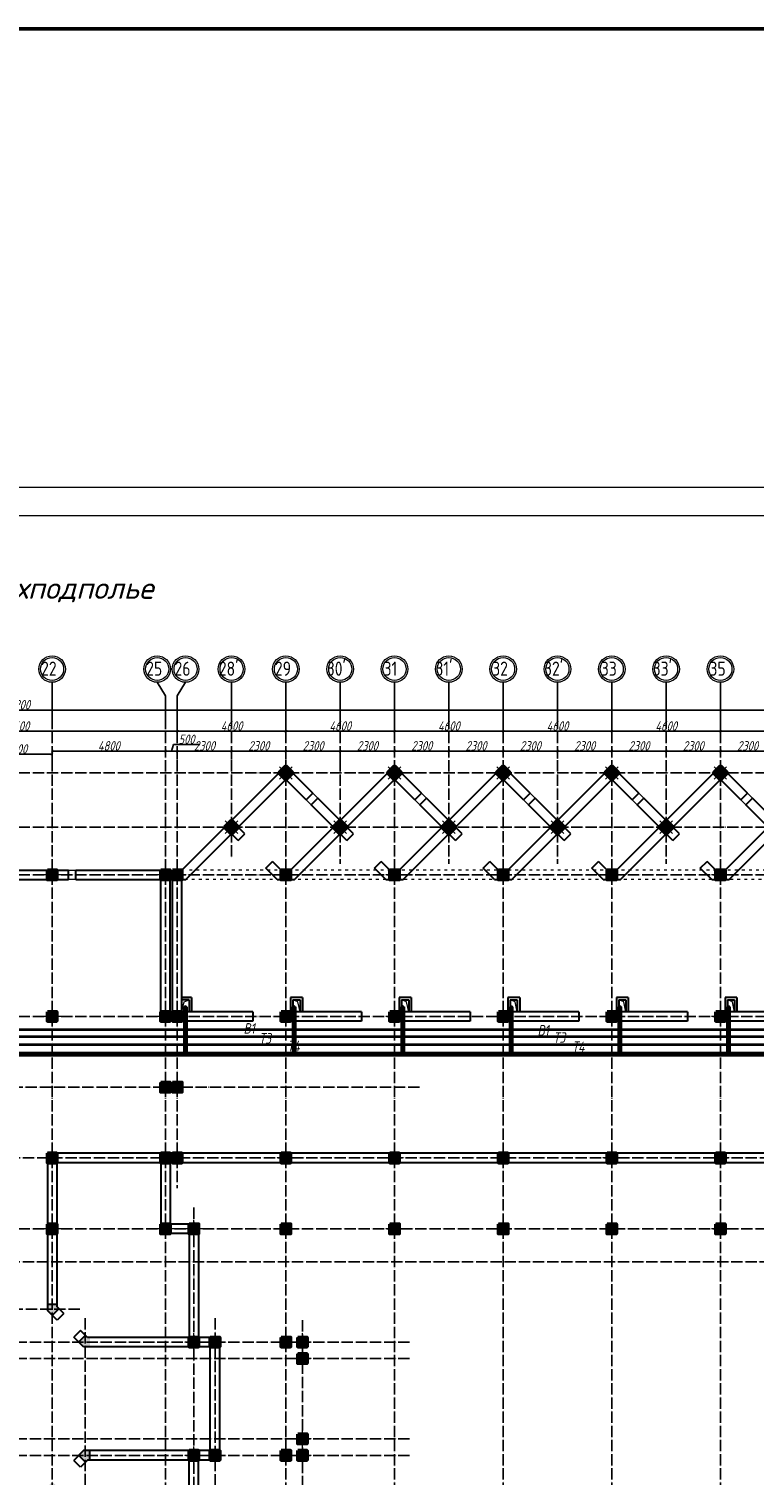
# Model space of a CAD drawing. Extents: x -4445 to 1909585, y 1860 to 289234.
# Tile 20 of 110: x 239560 to 270265, y 227954 to 289234. Entities that reach past the tile are written whole.
import ezdxf

# ---------------------------------------------------------------- set-up
doc = ezdxf.new("R2010")
doc.units = 0
doc.header["$LTSCALE"] = 0.5
doc.header["$MEASUREMENT"] = 0
doc.header["$PDMODE"] = 34
doc.header["$PDSIZE"] = 3
doc.linetypes.add('ACAD_ISO03W100', pattern=[30, 12, -18])
doc.linetypes.add('ACAD_ISO04W100', pattern=[30, 24, -3, 0, -3])
doc.layers.get('0').update_dxf_attribs({"linetype": 'CONTINUOUS', "lineweight": 18})
doc.layers.get('DEFPOINTS').update_dxf_attribs({"color": 2, "linetype": 'CONTINUOUS', "lineweight": 13})
doc.layers.add('kolonn', color=7, linetype='CONTINUOUS')
doc.layers.add('os', color=3, linetype='CONTINUOUS')
for name, color, linetype, lineweight in [('В1', 5, 'CONTINUOUS', 35), ('ВК', 7, 'CONTINUOUS', 25), ('К1', 24, 'бытовая канализация', 70), ('Т3', 1, 'CONTINUOUS', 35), ('Т4', 6, 'CONTINUOUS', 35)]:
    doc.layers.add(name, color=color, linetype=linetype, lineweight=lineweight)
doc.styles.get("Standard").update_dxf_attribs({"font": 'spds.shx', "oblique": 15})
doc.styles.add('style1', font='isocpeui.ttf', dxfattribs={"height": 80})
doc.linetypes.add('бытовая канализация', pattern='A,5,-0.5,["К1",Standard,S=0.7,R=0,X=0,Y=-0.35],-2', length=7.5)
doc.dimstyles.new('ISO-25', dxfattribs={"dimtxt": 400, "dimasz": 100, "dimexe": 50, "dimexo": 50, "dimgap": 20, "dimtad": 1, "dimdec": 0, "dimtxsty": 'Standard', "dimblk": 'ARCHTICK', "dimcen": 20, "dimclrd": 1, "dimclre": 1, "dimadec": 0, "dimazin": 0, "dimtfac": 1, "dimtdec": 0, "dimtmove": 0, "dimatfit": 3, "dimldrblk": 'ARCHTICK', "dimfxl": 1, "dimarcsym": 0})

# ---------------------------------------------------------------- blocks, each defined once
blk = doc.blocks.new('ghsdd')
at = {"ltscale": 50}
h = blk.add_hatch(color=256, dxfattribs=at)
h.paths.add_polyline_path([(0, 200), (-200, 200), (-200, 0), (0, 0)])
h.paths.add_polyline_path([(200, 0), (200, 200), (0, 200), (0, 0)])
h.paths.add_polyline_path([(0, 0), (-200, 0), (-200, -200), (0, -200)])
h.paths.add_polyline_path([(0, 0), (0, -200), (200, -200), (200, 0)])
at = {"lineweight": 0}
for p, q in [((0, -374), (0, 374)), ((-374, 0), (374, 0))]:
    blk.add_line(p, q, dxfattribs=at)
at = {"lineweight": 50, "ltscale": 50}
blk.add_lwpolyline([(200, 200), (200, -200), (-200, -200), (-200, 200), (200, 200)], dxfattribs=at)
blk = doc.blocks.new('_ArchTick')
at = {"color": 0, "linetype": 'ByBlock', "const_width": 0.15}
blk.add_lwpolyline([(-0.5, -0.5), (0.5, 0.5)], dxfattribs=at)
blk = doc.blocks.new('*D2961')
at = {"color": 1, "lineweight": -2, "transparency": 16777216}
for p, q in [((237540, 258168), (237540, 258554)), ((237540, 258504), (240540, 258504)), ((240540, 258147), (240540, 258554))]:
    blk.add_line(p, q, dxfattribs=at)
at = {"layer": 'DEFPOINTS', "color": 0, "transparency": 16777216}
for p in [(237540, 258118), (240540, 258504), (240540, 258097)]:
    blk.add_point(p, dxfattribs=at)
at = {"color": 1, "lineweight": -2, "transparency": 16777216, "xscale": 100, "yscale": 100, "zscale": 100, "rotation": 180}
blk.add_blockref('_ArchTick', (237540, 258504), dxfattribs=at)
at = {"color": 1, "lineweight": -2, "transparency": 16777216, "xscale": 100, "yscale": 100, "zscale": 100}
blk.add_blockref('_ArchTick', (240540, 258504), dxfattribs=at)
at = {"color": 0, "transparency": 16777216, "insert": (239040, 258724), "char_height": 400, "attachment_point": 5}
blk.add_mtext('3000', dxfattribs=at)
blk = doc.blocks.new('*D2962')
at = {"color": 1, "lineweight": -2, "transparency": 16777216}
for p, q in [((240540, 258147), (240540, 258684)), ((240540, 258634), (245340, 258634)), ((245340, 258439), (245340, 258684))]:
    blk.add_line(p, q, dxfattribs=at)
at = {"layer": 'DEFPOINTS', "color": 0, "transparency": 16777216}
for p in [(245340, 258634), (240540, 258097), (245340, 258389)]:
    blk.add_point(p, dxfattribs=at)
at = {"color": 1, "lineweight": -2, "transparency": 16777216, "xscale": 100, "yscale": 100, "zscale": 100, "rotation": 180}
blk.add_blockref('_ArchTick', (240540, 258634), dxfattribs=at)
at = {"color": 1, "lineweight": -2, "transparency": 16777216, "xscale": 100, "yscale": 100, "zscale": 100}
blk.add_blockref('_ArchTick', (245340, 258634), dxfattribs=at)
at = {"color": 0, "transparency": 16777216, "insert": (242940, 258854), "char_height": 400, "attachment_point": 5}
blk.add_mtext('4800', dxfattribs=at)
blk = doc.blocks.new('*D2963')
at = {"color": 1, "lineweight": -2, "transparency": 16777216}
for p, q in [((245340, 258439), (245340, 258684)), ((245340, 258634), (245840, 258634)), ((245590, 258634), (245674, 258914)), ((245674, 258914), (246789, 258914)), ((245840, 258279), (245840, 258684))]:
    blk.add_line(p, q, dxfattribs=at)
at = {"layer": 'DEFPOINTS', "color": 0, "transparency": 16777216}
for p in [(245840, 258634), (245340, 258389), (245840, 258229)]:
    blk.add_point(p, dxfattribs=at)
at = {"color": 1, "lineweight": -2, "transparency": 16777216, "xscale": 100, "yscale": 100, "zscale": 100, "rotation": 180}
blk.add_blockref('_ArchTick', (245340, 258634), dxfattribs=at)
at = {"color": 1, "lineweight": -2, "transparency": 16777216, "xscale": 100, "yscale": 100, "zscale": 100}
blk.add_blockref('_ArchTick', (245840, 258634), dxfattribs=at)
at = {"color": 0, "transparency": 16777216, "insert": (246232, 259134), "char_height": 400, "attachment_point": 5}
blk.add_mtext('500', dxfattribs=at)
blk = doc.blocks.new('*D2964')
at = {"color": 1, "lineweight": -2, "transparency": 16777216}
for p, q in [((245840, 258279), (245840, 258684)), ((245840, 258634), (248140, 258634)), ((248140, 258279), (248140, 258684))]:
    blk.add_line(p, q, dxfattribs=at)
at = {"layer": 'DEFPOINTS', "color": 0, "transparency": 16777216}
for p in [(248140, 258634), (245840, 258229), (248140, 258229)]:
    blk.add_point(p, dxfattribs=at)
at = {"color": 1, "lineweight": -2, "transparency": 16777216, "xscale": 100, "yscale": 100, "zscale": 100, "rotation": 180}
blk.add_blockref('_ArchTick', (245840, 258634), dxfattribs=at)
at = {"color": 1, "lineweight": -2, "transparency": 16777216, "xscale": 100, "yscale": 100, "zscale": 100}
blk.add_blockref('_ArchTick', (248140, 258634), dxfattribs=at)
at = {"color": 0, "transparency": 16777216, "insert": (246990, 258854), "char_height": 400, "attachment_point": 5}
blk.add_mtext('2300', dxfattribs=at)
blk = doc.blocks.new('*D2965')
at = {"color": 1, "lineweight": -2, "transparency": 16777216}
for p, q in [((248140, 258279), (248140, 258684)), ((248140, 258634), (250440, 258634)), ((250440, 258275), (250440, 258684))]:
    blk.add_line(p, q, dxfattribs=at)
at = {"layer": 'DEFPOINTS', "color": 0, "transparency": 16777216}
for p in [(250440, 258634), (248140, 258229), (250440, 258225)]:
    blk.add_point(p, dxfattribs=at)
at = {"color": 1, "lineweight": -2, "transparency": 16777216, "xscale": 100, "yscale": 100, "zscale": 100, "rotation": 180}
blk.add_blockref('_ArchTick', (248140, 258634), dxfattribs=at)
at = {"color": 1, "lineweight": -2, "transparency": 16777216, "xscale": 100, "yscale": 100, "zscale": 100}
blk.add_blockref('_ArchTick', (250440, 258634), dxfattribs=at)
at = {"color": 0, "transparency": 16777216, "insert": (249290, 258854), "char_height": 400, "attachment_point": 5}
blk.add_mtext('2300', dxfattribs=at)
blk = doc.blocks.new('*D2966')
at = {"color": 1, "lineweight": -2, "transparency": 16777216}
for p, q in [((250440, 258275), (250440, 258684)), ((250440, 258634), (252740, 258634)), ((252740, 258262), (252740, 258684))]:
    blk.add_line(p, q, dxfattribs=at)
at = {"layer": 'DEFPOINTS', "color": 0, "transparency": 16777216}
for p in [(252740, 258634), (250440, 258225), (252740, 258212)]:
    blk.add_point(p, dxfattribs=at)
at = {"color": 1, "lineweight": -2, "transparency": 16777216, "xscale": 100, "yscale": 100, "zscale": 100, "rotation": 180}
blk.add_blockref('_ArchTick', (250440, 258634), dxfattribs=at)
at = {"color": 1, "lineweight": -2, "transparency": 16777216, "xscale": 100, "yscale": 100, "zscale": 100}
blk.add_blockref('_ArchTick', (252740, 258634), dxfattribs=at)
at = {"color": 0, "transparency": 16777216, "insert": (251590, 258854), "char_height": 400, "attachment_point": 5}
blk.add_mtext('2300', dxfattribs=at)
blk = doc.blocks.new('*D2967')
at = {"color": 1, "lineweight": -2, "transparency": 16777216}
for p, q in [((252740, 258262), (252740, 258684)), ((252740, 258634), (255040, 258634)), ((255040, 258425), (255040, 258684))]:
    blk.add_line(p, q, dxfattribs=at)
at = {"layer": 'DEFPOINTS', "color": 0, "transparency": 16777216}
for p in [(255040, 258634), (252740, 258212), (255040, 258375)]:
    blk.add_point(p, dxfattribs=at)
at = {"color": 1, "lineweight": -2, "transparency": 16777216, "xscale": 100, "yscale": 100, "zscale": 100, "rotation": 180}
blk.add_blockref('_ArchTick', (252740, 258634), dxfattribs=at)
at = {"color": 1, "lineweight": -2, "transparency": 16777216, "xscale": 100, "yscale": 100, "zscale": 100}
blk.add_blockref('_ArchTick', (255040, 258634), dxfattribs=at)
at = {"color": 0, "transparency": 16777216, "insert": (253890, 258854), "char_height": 400, "attachment_point": 5}
blk.add_mtext('2300', dxfattribs=at)
blk = doc.blocks.new('*D2968')
at = {"color": 1, "lineweight": -2, "transparency": 16777216}
for p, q in [((255040, 258425), (255040, 258684)), ((255040, 258634), (257340, 258634)), ((257340, 258411), (257340, 258684))]:
    blk.add_line(p, q, dxfattribs=at)
at = {"layer": 'DEFPOINTS', "color": 0, "transparency": 16777216}
for p in [(257340, 258634), (255040, 258375), (257340, 258361)]:
    blk.add_point(p, dxfattribs=at)
at = {"color": 1, "lineweight": -2, "transparency": 16777216, "xscale": 100, "yscale": 100, "zscale": 100, "rotation": 180}
blk.add_blockref('_ArchTick', (255040, 258634), dxfattribs=at)
at = {"color": 1, "lineweight": -2, "transparency": 16777216, "xscale": 100, "yscale": 100, "zscale": 100}
blk.add_blockref('_ArchTick', (257340, 258634), dxfattribs=at)
at = {"color": 0, "transparency": 16777216, "insert": (256190, 258854), "char_height": 400, "attachment_point": 5}
blk.add_mtext('2300', dxfattribs=at)
blk = doc.blocks.new('*D2969')
at = {"color": 1, "lineweight": -2, "transparency": 16777216}
for p, q in [((257340, 258411), (257340, 258684)), ((257340, 258634), (259640, 258634)), ((259640, 258411), (259640, 258684))]:
    blk.add_line(p, q, dxfattribs=at)
at = {"layer": 'DEFPOINTS', "color": 0, "transparency": 16777216}
for p in [(259640, 258634), (257340, 258361), (259640, 258361)]:
    blk.add_point(p, dxfattribs=at)
at = {"color": 1, "lineweight": -2, "transparency": 16777216, "xscale": 100, "yscale": 100, "zscale": 100, "rotation": 180}
blk.add_blockref('_ArchTick', (257340, 258634), dxfattribs=at)
at = {"color": 1, "lineweight": -2, "transparency": 16777216, "xscale": 100, "yscale": 100, "zscale": 100}
blk.add_blockref('_ArchTick', (259640, 258634), dxfattribs=at)
at = {"color": 0, "transparency": 16777216, "insert": (258490, 258854), "char_height": 400, "attachment_point": 5}
blk.add_mtext('2300', dxfattribs=at)
blk = doc.blocks.new('*D2970')
at = {"color": 1, "lineweight": -2, "transparency": 16777216}
for p, q in [((259640, 258411), (259640, 258684)), ((259640, 258634), (261940, 258634)), ((261940, 258324), (261940, 258684))]:
    blk.add_line(p, q, dxfattribs=at)
at = {"layer": 'DEFPOINTS', "color": 0, "transparency": 16777216}
for p in [(261940, 258634), (259640, 258361), (261940, 258274)]:
    blk.add_point(p, dxfattribs=at)
at = {"color": 1, "lineweight": -2, "transparency": 16777216, "xscale": 100, "yscale": 100, "zscale": 100, "rotation": 180}
blk.add_blockref('_ArchTick', (259640, 258634), dxfattribs=at)
at = {"color": 1, "lineweight": -2, "transparency": 16777216, "xscale": 100, "yscale": 100, "zscale": 100}
blk.add_blockref('_ArchTick', (261940, 258634), dxfattribs=at)
at = {"color": 0, "transparency": 16777216, "insert": (260790, 258854), "char_height": 400, "attachment_point": 5}
blk.add_mtext('2300', dxfattribs=at)
blk = doc.blocks.new('*D2971')
at = {"color": 1, "lineweight": -2, "transparency": 16777216}
for p, q in [((261940, 258324), (261940, 258684)), ((261940, 258634), (264240, 258634)), ((264240, 258368), (264240, 258684))]:
    blk.add_line(p, q, dxfattribs=at)
at = {"layer": 'DEFPOINTS', "color": 0, "transparency": 16777216}
for p in [(264240, 258634), (261940, 258274), (264240, 258318)]:
    blk.add_point(p, dxfattribs=at)
at = {"color": 1, "lineweight": -2, "transparency": 16777216, "xscale": 100, "yscale": 100, "zscale": 100, "rotation": 180}
blk.add_blockref('_ArchTick', (261940, 258634), dxfattribs=at)
at = {"color": 1, "lineweight": -2, "transparency": 16777216, "xscale": 100, "yscale": 100, "zscale": 100}
blk.add_blockref('_ArchTick', (264240, 258634), dxfattribs=at)
at = {"color": 0, "transparency": 16777216, "insert": (263090, 258854), "char_height": 400, "attachment_point": 5}
blk.add_mtext('2300', dxfattribs=at)
blk = doc.blocks.new('*D2972')
at = {"color": 1, "lineweight": -2, "transparency": 16777216}
for p, q in [((264240, 258368), (264240, 258684)), ((264240, 258634), (266540, 258634)), ((266540, 258411), (266540, 258684))]:
    blk.add_line(p, q, dxfattribs=at)
at = {"layer": 'DEFPOINTS', "color": 0, "transparency": 16777216}
for p in [(266540, 258634), (264240, 258318), (266540, 258361)]:
    blk.add_point(p, dxfattribs=at)
at = {"color": 1, "lineweight": -2, "transparency": 16777216, "xscale": 100, "yscale": 100, "zscale": 100, "rotation": 180}
blk.add_blockref('_ArchTick', (264240, 258634), dxfattribs=at)
at = {"color": 1, "lineweight": -2, "transparency": 16777216, "xscale": 100, "yscale": 100, "zscale": 100}
blk.add_blockref('_ArchTick', (266540, 258634), dxfattribs=at)
at = {"color": 0, "transparency": 16777216, "insert": (265390, 258854), "char_height": 400, "attachment_point": 5}
blk.add_mtext('2300', dxfattribs=at)
blk = doc.blocks.new('*D2973')
at = {"color": 1, "lineweight": -2, "transparency": 16777216}
for p, q in [((266540, 258411), (266540, 258684)), ((266540, 258634), (268840, 258634)), ((268840, 258368), (268840, 258684))]:
    blk.add_line(p, q, dxfattribs=at)
at = {"layer": 'DEFPOINTS', "color": 0, "transparency": 16777216}
for p in [(268840, 258634), (266540, 258361), (268840, 258318)]:
    blk.add_point(p, dxfattribs=at)
at = {"color": 1, "lineweight": -2, "transparency": 16777216, "xscale": 100, "yscale": 100, "zscale": 100, "rotation": 180}
blk.add_blockref('_ArchTick', (266540, 258634), dxfattribs=at)
at = {"color": 1, "lineweight": -2, "transparency": 16777216, "xscale": 100, "yscale": 100, "zscale": 100}
blk.add_blockref('_ArchTick', (268840, 258634), dxfattribs=at)
at = {"color": 0, "transparency": 16777216, "insert": (267690, 258854), "char_height": 400, "attachment_point": 5}
blk.add_mtext('2300', dxfattribs=at)
blk = doc.blocks.new('*D2974')
at = {"color": 1, "lineweight": -2, "transparency": 16777216}
for p, q in [((268840, 258368), (268840, 258684)), ((268840, 258634), (271140, 258634)), ((271140, 258440), (271140, 258684))]:
    blk.add_line(p, q, dxfattribs=at)
at = {"layer": 'DEFPOINTS', "color": 0, "transparency": 16777216}
for p in [(271140, 258634), (268840, 258318), (271140, 258390)]:
    blk.add_point(p, dxfattribs=at)
at = {"color": 1, "lineweight": -2, "transparency": 16777216, "xscale": 100, "yscale": 100, "zscale": 100, "rotation": 180}
blk.add_blockref('_ArchTick', (268840, 258634), dxfattribs=at)
at = {"color": 1, "lineweight": -2, "transparency": 16777216, "xscale": 100, "yscale": 100, "zscale": 100}
blk.add_blockref('_ArchTick', (271140, 258634), dxfattribs=at)
at = {"color": 0, "transparency": 16777216, "insert": (269990, 258854), "char_height": 400, "attachment_point": 5}
blk.add_mtext('2300', dxfattribs=at)
blk = doc.blocks.new('*D2983')
at = {"color": 1, "lineweight": -2, "transparency": 16777216}
for p, q in [((268840, 259879), (268840, 259424)), ((273440, 259474), (268840, 259474)), ((273440, 259474), (273440, 259524))]:
    blk.add_line(p, q, dxfattribs=at)
at = {"layer": 'DEFPOINTS', "color": 0, "transparency": 16777216}
for p in [(268840, 259929), (268840, 259474), (273440, 259424)]:
    blk.add_point(p, dxfattribs=at)
at = {"color": 1, "lineweight": -2, "transparency": 16777216, "xscale": 100, "yscale": 100, "zscale": 100, "rotation": 180}
blk.add_blockref('_ArchTick', (268840, 259474), dxfattribs=at)
at = {"color": 1, "lineweight": -2, "transparency": 16777216, "xscale": 100, "yscale": 100, "zscale": 100}
blk.add_blockref('_ArchTick', (273440, 259474), dxfattribs=at)
at = {"color": 0, "transparency": 16777216, "insert": (271140, 259694), "char_height": 400, "attachment_point": 5}
blk.add_mtext('4600', dxfattribs=at)
blk = doc.blocks.new('*D2984')
at = {"color": 1, "lineweight": -2, "transparency": 16777216}
for p, q in [((264240, 259997), (264240, 259424)), ((268840, 259879), (268840, 259424)), ((268840, 259474), (264240, 259474))]:
    blk.add_line(p, q, dxfattribs=at)
at = {"layer": 'DEFPOINTS', "color": 0, "transparency": 16777216}
for p in [(264240, 260047), (268840, 259929), (264240, 259474)]:
    blk.add_point(p, dxfattribs=at)
at = {"color": 1, "lineweight": -2, "transparency": 16777216, "xscale": 100, "yscale": 100, "zscale": 100, "rotation": 180}
blk.add_blockref('_ArchTick', (264240, 259474), dxfattribs=at)
at = {"color": 1, "lineweight": -2, "transparency": 16777216, "xscale": 100, "yscale": 100, "zscale": 100}
blk.add_blockref('_ArchTick', (268840, 259474), dxfattribs=at)
at = {"color": 0, "transparency": 16777216, "insert": (266540, 259694), "char_height": 400, "attachment_point": 5}
blk.add_mtext('4600', dxfattribs=at)
blk = doc.blocks.new('*D2414')
at = {"color": 1, "lineweight": -2, "transparency": 16777216}
for p, q in [((259640, 259997), (259640, 259424)), ((264240, 259997), (264240, 259424)), ((264240, 259474), (259640, 259474))]:
    blk.add_line(p, q, dxfattribs=at)
at = {"layer": 'DEFPOINTS', "color": 0, "transparency": 16777216}
for p in [(259640, 260047), (264240, 260047), (259640, 259474)]:
    blk.add_point(p, dxfattribs=at)
at = {"color": 1, "lineweight": -2, "transparency": 16777216, "xscale": 100, "yscale": 100, "zscale": 100, "rotation": 180}
blk.add_blockref('_ArchTick', (259640, 259474), dxfattribs=at)
at = {"color": 1, "lineweight": -2, "transparency": 16777216, "xscale": 100, "yscale": 100, "zscale": 100}
blk.add_blockref('_ArchTick', (264240, 259474), dxfattribs=at)
at = {"color": 0, "transparency": 16777216, "insert": (261940, 259694), "char_height": 400, "attachment_point": 5}
blk.add_mtext('4600', dxfattribs=at)
blk = doc.blocks.new('*D2415')
at = {"color": 1, "lineweight": -2, "transparency": 16777216}
for p, q in [((255040, 259997), (255040, 259424)), ((259640, 259997), (259640, 259424)), ((259640, 259474), (255040, 259474))]:
    blk.add_line(p, q, dxfattribs=at)
at = {"layer": 'DEFPOINTS', "color": 0, "transparency": 16777216}
for p in [(255040, 260047), (259640, 260047), (255040, 259474)]:
    blk.add_point(p, dxfattribs=at)
at = {"color": 1, "lineweight": -2, "transparency": 16777216, "xscale": 100, "yscale": 100, "zscale": 100, "rotation": 180}
blk.add_blockref('_ArchTick', (255040, 259474), dxfattribs=at)
at = {"color": 1, "lineweight": -2, "transparency": 16777216, "xscale": 100, "yscale": 100, "zscale": 100}
blk.add_blockref('_ArchTick', (259640, 259474), dxfattribs=at)
at = {"color": 0, "transparency": 16777216, "insert": (257340, 259694), "char_height": 400, "attachment_point": 5}
blk.add_mtext('4600', dxfattribs=at)
blk = doc.blocks.new('*D2416')
at = {"color": 1, "lineweight": -2, "transparency": 16777216}
for p, q in [((250440, 259997), (250440, 259424)), ((255040, 259997), (255040, 259424)), ((255040, 259474), (250440, 259474))]:
    blk.add_line(p, q, dxfattribs=at)
at = {"layer": 'DEFPOINTS', "color": 0, "transparency": 16777216}
for p in [(250440, 260047), (255040, 260047), (250440, 259474)]:
    blk.add_point(p, dxfattribs=at)
at = {"color": 1, "lineweight": -2, "transparency": 16777216, "xscale": 100, "yscale": 100, "zscale": 100, "rotation": 180}
blk.add_blockref('_ArchTick', (250440, 259474), dxfattribs=at)
at = {"color": 1, "lineweight": -2, "transparency": 16777216, "xscale": 100, "yscale": 100, "zscale": 100}
blk.add_blockref('_ArchTick', (255040, 259474), dxfattribs=at)
at = {"color": 0, "transparency": 16777216, "insert": (252740, 259694), "char_height": 400, "attachment_point": 5}
blk.add_mtext('4600', dxfattribs=at)
blk = doc.blocks.new('*D2985')
at = {"color": 1, "lineweight": -2, "transparency": 16777216}
for p, q in [((245840, 259997), (245840, 259424)), ((250440, 259997), (250440, 259424)), ((250440, 259474), (245840, 259474))]:
    blk.add_line(p, q, dxfattribs=at)
at = {"layer": 'DEFPOINTS', "color": 0, "transparency": 16777216}
for p in [(245840, 260047), (250440, 260047), (245840, 259474)]:
    blk.add_point(p, dxfattribs=at)
at = {"color": 1, "lineweight": -2, "transparency": 16777216, "xscale": 100, "yscale": 100, "zscale": 100, "rotation": 180}
blk.add_blockref('_ArchTick', (245840, 259474), dxfattribs=at)
at = {"color": 1, "lineweight": -2, "transparency": 16777216, "xscale": 100, "yscale": 100, "zscale": 100}
blk.add_blockref('_ArchTick', (250440, 259474), dxfattribs=at)
at = {"color": 0, "transparency": 16777216, "insert": (248140, 259694), "char_height": 400, "attachment_point": 5}
blk.add_mtext('4600', dxfattribs=at)
blk = doc.blocks.new('*D2986')
at = {"color": 1, "lineweight": -2, "transparency": 16777216}
for p, q in [((232240, 259997), (232240, 259424)), ((245840, 259997), (245840, 259424)), ((245840, 259474), (232240, 259474))]:
    blk.add_line(p, q, dxfattribs=at)
at = {"layer": 'DEFPOINTS', "color": 0, "transparency": 16777216}
for p in [(232240, 260047), (245840, 260047), (232240, 259474)]:
    blk.add_point(p, dxfattribs=at)
at = {"color": 1, "lineweight": -2, "transparency": 16777216, "xscale": 100, "yscale": 100, "zscale": 100, "rotation": 180}
blk.add_blockref('_ArchTick', (232240, 259474), dxfattribs=at)
at = {"color": 1, "lineweight": -2, "transparency": 16777216, "xscale": 100, "yscale": 100, "zscale": 100}
blk.add_blockref('_ArchTick', (245840, 259474), dxfattribs=at)
at = {"color": 0, "transparency": 16777216, "insert": (239040, 259694), "char_height": 400, "attachment_point": 5}
blk.add_mtext('13600', dxfattribs=at)
blk = doc.blocks.new('*D2422')
at = {"color": 1, "lineweight": -2, "transparency": 16777216}
for p, q in [((195440, 260360), (282640, 260360)), ((195440, 260333), (195440, 260310)), ((282640, 260333), (282640, 260310))]:
    blk.add_line(p, q, dxfattribs=at)
at = {"layer": 'DEFPOINTS', "color": 0, "transparency": 16777216}
for p in [(195440, 260383), (282640, 260383), (282640, 260360)]:
    blk.add_point(p, dxfattribs=at)
at = {"color": 1, "lineweight": -2, "transparency": 16777216, "xscale": 100, "yscale": 100, "zscale": 100, "rotation": 180}
blk.add_blockref('_ArchTick', (195440, 260360), dxfattribs=at)
at = {"color": 1, "lineweight": -2, "transparency": 16777216, "xscale": 100, "yscale": 100, "zscale": 100}
blk.add_blockref('_ArchTick', (282640, 260360), dxfattribs=at)
at = {"color": 0, "transparency": 16777216, "insert": (239040, 260596), "char_height": 400, "attachment_point": 5}
blk.add_mtext('87200', dxfattribs=at)

msp = doc.modelspace()

# ---------------------------------------------------------------- hatches: boundary and pattern name
at = {"layer": 'kolonn'}
h = msp.add_hatch(color=256, dxfattribs=at)
h.paths.add_polyline_path([(237339.606, 235190.297), (237339.606, 235090.297), (237248.185, 234998.876), (237531.027, 234716.033), (237739.606, 234924.612), (237739.606, 235190.297)])
h.paths.add_polyline_path([(240548.185, 234716.033), (240831.027, 234998.876), (240739.606, 235090.297), (240739.606, 235190.297), (240339.606, 235190.297), (240339.606, 234924.612)])
h.paths.add_polyline_path([(242139.606, 233790.297), (242039.606, 233790.297), (241948.185, 233881.718), (241665.342, 233598.876), (241873.92, 233390.297), (242139.606, 233390.297)])
h.paths.add_polyline_path([(242139.606, 228990.297), (241873.92, 228990.297), (241665.342, 228781.718), (241948.185, 228498.876), (242039.606, 228590.297), (242139.606, 228590.297)])
h.paths.add_polyline_path([(240739.606, 227190.297), (240739.606, 227290.297), (240831.027, 227381.718), (240548.185, 227664.561), (240339.606, 227455.983), (240339.606, 227190.297)])
h.paths.add_polyline_path([(237248.185, 227381.718), (237339.606, 227290.297), (237339.606, 227190.297), (237739.606, 227190.297), (237739.606, 227455.983), (237531.027, 227664.561)])
h.paths.add_polyline_path([(235939.606, 228590.297), (236039.606, 228590.297), (236131.027, 228498.876), (236413.87, 228781.718), (236205.291, 228990.297), (235939.606, 228990.297)])
h.paths.add_polyline_path([(236131.027, 233881.718), (236039.606, 233790.297), (235939.606, 233790.297), (235939.606, 233390.297), (236205.291, 233390.297), (236413.87, 233598.876)])

# ---------------------------------------------------------------- linework, layer by layer
at = {"lineweight": 30}
for p, q in [((246039.606, 253590.297), (250439.606, 257990.297)), ((251584.939, 256844.964), (250439.606, 257990.297)), ((250639.606, 253590.297), (255039.606, 257990.297)), ((256184.939, 256844.964), (255039.606, 257990.297)), ((255239.606, 253590.297), (259639.606, 257990.297)), ((260784.939, 256844.964), (259639.606, 257990.297)), ((259839.606, 253590.297), (264239.606, 257990.297)), ((265384.939, 256844.964), (264239.606, 257990.297)), ((264439.606, 253590.297), (268839.606, 257990.297)), ((269984.939, 256844.964), (268839.606, 257990.297)), ((269039.606, 253590.297), (273439.606, 257990.297)), ((246205.291, 253190.297), (250439.606, 257424.612)), ((251302.096, 256562.121), (250439.606, 257424.612)), ((250805.291, 253190.297), (255039.606, 257424.612)), ((255902.096, 256562.121), (255039.606, 257424.612)), ((255405.291, 253190.297), (259639.606, 257424.612)), ((260502.096, 256562.121), (259639.606, 257424.612)), ((260005.291, 253190.297), (264239.606, 257424.612)), ((265102.096, 256562.121), (264239.606, 257424.612)), ((264605.291, 253190.297), (268839.606, 257424.612)), ((269702.096, 256562.121), (268839.606, 257424.612)), ((269205.291, 253190.297), (273439.606, 257424.612)), ((251302.096, 256562.121), (251586.939, 256846.964)), ((255902.096, 256562.121), (256186.939, 256846.964)), ((260502.096, 256562.121), (260786.939, 256846.964)), ((265102.096, 256562.121), (265386.939, 256846.964)), ((269702.096, 256562.121), (269986.939, 256846.964)), ((251514.228, 256349.989), (251799.071, 256634.832)), ((253022.449, 254841.769), (251514.228, 256349.989)), ((253305.291, 255124.612), (251797.071, 256632.832)), ((256114.228, 256349.989), (256399.071, 256634.832)), ((257622.449, 254841.769), (256114.228, 256349.989)), ((257905.291, 255124.612), (256397.071, 256632.832)), ((260714.228, 256349.989), (260999.071, 256634.832)), ((262222.449, 254841.769), (260714.228, 256349.989)), ((262505.291, 255124.612), (260997.071, 256632.832)), ((265314.228, 256349.989), (265599.071, 256634.832)), ((266822.449, 254841.769), (265314.228, 256349.989)), ((267105.291, 255124.612), (265597.071, 256632.832)), ((269914.228, 256349.989), (270199.071, 256634.832)), ((271422.449, 254841.769), (269914.228, 256349.989)), ((271705.291, 255124.612), (270197.071, 256632.832)), ((248705.291, 255124.612), (248139.606, 255690.297)), ((248422.449, 254841.769), (248139.606, 255124.612)), ((248422.449, 254841.769), (248705.291, 255124.612)), ((253022.449, 254841.769), (253305.291, 255124.612)), ((257622.449, 254841.769), (257905.291, 255124.612)), ((262222.449, 254841.769), (262505.291, 255124.612)), ((266822.449, 254841.769), (267105.291, 255124.612)), ((249589.175, 253675.043), (249872.017, 253957.885)), ((250239.606, 253590.297), (249872.017, 253957.885)), ((254189.175, 253675.043), (254472.017, 253957.885)), ((254839.606, 253590.297), (254472.017, 253957.885)), ((258789.175, 253675.043), (259072.017, 253957.885)), ((259439.606, 253590.297), (259072.017, 253957.885)), ((263389.175, 253675.043), (263672.017, 253957.885)), ((264039.606, 253590.297), (263672.017, 253957.885)), ((267989.175, 253675.043), (268272.017, 253957.885)), ((268639.606, 253590.297), (268272.017, 253957.885)), ((236839.606, 253590.297), (241239.606, 253590.297)), ((236839.606, 253190.297), (241239.606, 253190.297)), ((241239.606, 253190.297), (241239.606, 253590.297)), ((241539.606, 253190.297), (241539.606, 253590.297)), ((241539.606, 253590.297), (245539.606, 253590.297)), ((241539.606, 253190.297), (245139.606, 253190.297)), ((245139.606, 247190.297), (245139.606, 253190.297)), ((245539.606, 247190.297), (245539.606, 253590.297)), ((245639.606, 247190.297), (245639.606, 253590.297)), ((245639.606, 253590.297), (246039.606, 253590.297)), ((246039.606, 247590.297), (246039.606, 253190.297)), ((246039.606, 253190.297), (246205.291, 253190.297)), ((250073.92, 253190.297), (249589.175, 253675.043)), ((250073.92, 253190.297), (250805.291, 253190.297)), ((250239.606, 253590.297), (250639.606, 253590.297)), ((254673.92, 253190.297), (254189.175, 253675.043)), ((254673.92, 253190.297), (255405.291, 253190.297)), ((254839.606, 253590.297), (255239.606, 253590.297)), ((259273.92, 253190.297), (258789.175, 253675.043)), ((259273.92, 253190.297), (260005.291, 253190.297)), ((259439.606, 253590.297), (259839.606, 253590.297)), ((263873.92, 253190.297), (263389.175, 253675.043)), ((263873.92, 253190.297), (264605.291, 253190.297)), ((264039.606, 253590.297), (264439.606, 253590.297)), ((268473.92, 253190.297), (267989.175, 253675.043)), ((268473.92, 253190.297), (269205.291, 253190.297)), ((268639.606, 253590.297), (269039.606, 253590.297)), ((246439.606, 248190.297), (246039.606, 248190.297)), ((246439.606, 248190.297), (246439.606, 247590.297)), ((251139.606, 248190.297), (250639.606, 248190.297)), ((250639.606, 248190.297), (250639.606, 247590.297)), ((251139.606, 248190.297), (251139.606, 247590.297)), ((255739.606, 248190.297), (255239.606, 248190.297)), ((255239.606, 248190.297), (255239.606, 247590.297)), ((255739.606, 248190.297), (255739.606, 247590.297)), ((260339.606, 248190.297), (259839.606, 248190.297)), ((259839.606, 248190.297), (259839.606, 247590.297)), ((260339.606, 248190.297), (260339.606, 247590.297)), ((264939.606, 248190.297), (264439.606, 248190.297)), ((264439.606, 248190.297), (264439.606, 247590.297)), ((264939.606, 248190.297), (264939.606, 247590.297)), ((269539.606, 248190.297), (269039.606, 248190.297)), ((269039.606, 248190.297), (269039.606, 247590.297)), ((269539.606, 248190.297), (269539.606, 247590.297)), ((246339.606, 248090.297), (246039.606, 248090.297)), ((249039.606, 247590.297), (246039.606, 247590.297)), ((246339.606, 248090.297), (246339.606, 247590.297)), ((249039.606, 247590.297), (249039.606, 247190.297)), ((250239.606, 247590.297), (250239.606, 247190.297)), ((253639.606, 247590.297), (250239.606, 247590.297)), ((250739.606, 248090.297), (251039.606, 248090.297)), ((250739.606, 248090.297), (250739.606, 247590.297)), ((251039.606, 248090.297), (251039.606, 247590.297)), ((253639.606, 247590.297), (253639.606, 247190.297)), ((254839.606, 247590.297), (254839.606, 247190.297)), ((258239.606, 247590.297), (254839.606, 247590.297)), ((255339.606, 248090.297), (255639.606, 248090.297)), ((255339.606, 248090.297), (255339.606, 247590.297)), ((255639.606, 248090.297), (255639.606, 247590.297)), ((258239.606, 247590.297), (258239.606, 247190.297)), ((259439.606, 247590.297), (259439.606, 247190.297)), ((262839.606, 247590.297), (259439.606, 247590.297)), ((259939.606, 248090.297), (260239.606, 248090.297)), ((259939.606, 248090.297), (259939.606, 247590.297)), ((260239.606, 248090.297), (260239.606, 247590.297)), ((262839.606, 247590.297), (262839.606, 247190.297)), ((267439.606, 247590.297), (264039.606, 247590.297)), ((264039.606, 247590.297), (264039.606, 247190.297)), ((264539.606, 248090.297), (264839.606, 248090.297)), ((264539.606, 248090.297), (264539.606, 247590.297)), ((264839.606, 248090.297), (264839.606, 247590.297)), ((267439.606, 247590.297), (267439.606, 247190.297)), ((268639.606, 247590.297), (268639.606, 247190.297)), ((272039.606, 247590.297), (268639.606, 247590.297)), ((269139.606, 248090.297), (269439.606, 248090.297)), ((269139.606, 248090.297), (269139.606, 247590.297)), ((269439.606, 248090.297), (269439.606, 247590.297)), ((245539.606, 247190.297), (245139.606, 247190.297)), ((249039.606, 247190.297), (245639.606, 247190.297)), ((253639.606, 247190.297), (250239.606, 247190.297)), ((258239.606, 247190.297), (254839.606, 247190.297)), ((262839.606, 247190.297), (259439.606, 247190.297)), ((267439.606, 247190.297), (264039.606, 247190.297)), ((272039.606, 247190.297), (268639.606, 247190.297)), ((245539.606, 244590.297), (245139.606, 244590.297)), ((240739.606, 241590.297), (240339.606, 241590.297)), ((240339.606, 241590.297), (240339.606, 234924.612)), ((275139.606, 241590.297), (240739.606, 241590.297)), ((240739.606, 241590.297), (240739.606, 235090.297)), ((245139.606, 241590.297), (245139.606, 238190.297)), ((245539.606, 241590.297), (245539.606, 238590.297)), ((245639.606, 241590.297), (245639.606, 241190.297)), ((274739.606, 241190.297), (240739.606, 241190.297)), ((246739.606, 238590.297), (245539.606, 238590.297)), ((246739.606, 238590.297), (246739.606, 233790.297)), ((246339.606, 238190.297), (245139.606, 238190.297)), ((246339.606, 238190.297), (246339.606, 233790.297)), ((240339.606, 235190.297), (240739.606, 235190.297)), ((240753.21, 234511.008), (240339.606, 234924.612)), ((240831.027, 234998.876), (240548.185, 234716.033)), ((241036.052, 234793.85), (240739.606, 235090.297)), ((241036.052, 234793.85), (240753.21, 234511.008)), ((241743.159, 234086.744), (241460.317, 233803.901)), ((241873.92, 233390.297), (241460.317, 233803.901)), ((241948.185, 233881.718), (241665.342, 233598.876)), ((242039.606, 233790.297), (241743.159, 234086.744)), ((246339.606, 233790.297), (242039.606, 233790.297)), ((242139.606, 233790.297), (242039.606, 233790.297)), ((247639.606, 233790.297), (246739.606, 233790.297)), ((247639.606, 228590.297), (247639.606, 233790.297)), ((247239.606, 233390.297), (241873.92, 233390.297)), ((247239.606, 228990.297), (247239.606, 233390.297)), ((241873.92, 228990.297), (241460.317, 228576.693)), ((241743.159, 228293.85), (241460.317, 228576.693)), ((241948.185, 228498.876), (241665.342, 228781.718)), ((242039.606, 228590.297), (241743.159, 228293.85)), ((247239.606, 228990.297), (241873.92, 228990.297)), ((246339.606, 228590.297), (242039.606, 228590.297)), ((242139.606, 228590.297), (242139.606, 228990.297)), ((246339.606, 224190.297), (246339.606, 228590.297)), ((247639.606, 228590.297), (246739.606, 228590.297)), ((246739.606, 223790.297), (246739.606, 228590.297))]:
    msp.add_line(p, q, dxfattribs=at)
for p, q in [((251797.071, 256632.832), (251586.939, 256846.964)), ((256397.071, 256632.832), (256186.939, 256846.964)), ((260997.071, 256632.832), (260786.939, 256846.964)), ((265597.071, 256632.832), (265386.939, 256846.964)), ((270197.071, 256632.832), (269986.939, 256846.964)), ((251302.096, 256562.121), (251514.228, 256349.989)), ((255902.096, 256562.121), (256114.228, 256349.989)), ((260502.096, 256562.121), (260714.228, 256349.989)), ((265102.096, 256562.121), (265314.228, 256349.989)), ((269702.096, 256562.121), (269914.228, 256349.989)), ((241239.606, 253590.297), (241539.606, 253590.297)), ((241539.606, 253190.297), (241239.606, 253190.297))]:
    msp.add_line(p, q)
at = {"color": 6, "linetype": 'ACAD_ISO03W100', "ltscale": 20}
for p, q in [((281873.92, 253590.297), (246205.291, 253590.297)), ((282273.92, 253190.297), (246205.291, 253190.297))]:
    msp.add_line(p, q, dxfattribs=at)
for points in [[(178369.6, 185814.276), (178369.6, 269814.276), (297169.6, 269814.276), (297169.6, 185814.276)], [(182369.6, 187014.276), (182369.6, 268614.276), (295969.6, 268614.276), (295969.6, 187014.276)]]:
    msp.add_lwpolyline(points, close=True)
at = {"lineweight": 30}
for points in [[(250156.763, 257707.454), (250439.606, 257990.297), (250722.449, 257707.454), (250439.606, 257424.612)], [(254756.763, 257707.454), (255039.606, 257990.297), (255322.449, 257707.454), (255039.606, 257424.612)], [(259356.763, 257707.454), (259639.606, 257990.297), (259922.449, 257707.454), (259639.606, 257424.612)], [(263956.763, 257707.454), (264239.606, 257990.297), (264522.449, 257707.454), (264239.606, 257424.612)], [(268556.763, 257707.454), (268839.606, 257990.297), (269122.449, 257707.454), (268839.606, 257424.612)], [(245139.606, 244190.297), (245539.606, 244190.297), (245539.606, 244590.297), (245139.606, 244590.297)], [(245639.606, 244190.297), (246039.606, 244190.297), (246039.606, 244590.297), (245639.606, 244590.297)], [(240339.606, 241190.297), (240739.606, 241190.297), (240739.606, 241590.297), (240339.606, 241590.297)], [(240339.606, 238190.297), (240739.606, 238190.297), (240739.606, 238590.297), (240339.606, 238590.297)], [(250239.606, 238190.297), (250639.606, 238190.297), (250639.606, 238590.297), (250239.606, 238590.297)], [(254839.606, 238190.297), (255239.606, 238190.297), (255239.606, 238590.297), (254839.606, 238590.297)], [(259439.606, 238190.297), (259839.606, 238190.297), (259839.606, 238590.297), (259439.606, 238590.297)], [(264039.606, 238190.297), (264439.606, 238190.297), (264439.606, 238590.297), (264039.606, 238590.297)], [(268639.606, 238190.297), (269039.606, 238190.297), (269039.606, 238590.297), (268639.606, 238590.297)], [(250239.606, 233390.297), (250639.606, 233390.297), (250639.606, 233790.297), (250239.606, 233790.297)], [(250939.606, 233390.297), (251339.606, 233390.297), (251339.606, 233790.297), (250939.606, 233790.297)], [(250939.606, 232690.297), (251339.606, 232690.297), (251339.606, 233090.297), (250939.606, 233090.297)], [(250939.606, 229690.297), (251339.606, 229690.297), (251339.606, 229290.297), (250939.606, 229290.297)], [(250239.606, 228990.297), (250639.606, 228990.297), (250639.606, 228590.297), (250239.606, 228590.297)], [(250939.606, 228990.297), (251339.606, 228990.297), (251339.606, 228590.297), (250939.606, 228590.297)]]:
    msp.add_lwpolyline(points, close=True, dxfattribs=at)
for points in [[(246039.606, 247590.297), (246127.778, 248002.076), (246339.606, 248090.297)], [(251039.606, 247590.297), (250951.434, 248002.076), (250739.606, 248090.297)], [(255639.606, 247590.297), (255551.434, 248002.076), (255339.606, 248090.297)], [(260239.606, 247590.297), (260151.434, 248002.076), (259939.606, 248090.297)], [(264839.606, 247590.297), (264751.434, 248002.076), (264539.606, 248090.297)], [(269439.606, 247590.297), (269351.434, 248002.076), (269139.606, 248090.297)]]:
    msp.add_lwpolyline(points)
at = {"layer": 'os', "color": 0}
for p, q in [((240539.606, 260046.548), (240539.606, 261546.548)), ((248139.606, 260046.548), (248139.606, 261546.548)), ((250439.606, 260046.548), (250439.606, 261546.548)), ((252739.606, 260046.548), (252739.606, 261546.548)), ((255039.606, 260046.548), (255039.606, 261546.548)), ((257339.606, 260046.548), (257339.606, 261546.548)), ((259639.606, 260046.548), (259639.606, 261546.548)), ((261939.606, 260046.548), (261939.606, 261546.548)), ((264239.606, 260046.548), (264239.606, 261546.548)), ((266539.606, 260046.548), (266539.606, 261546.548)), ((268839.606, 260046.548), (268839.606, 261546.548)), ((245339.606, 260046.548), (245339.606, 260974.484)), ((245339.606, 260046.548), (245339.606, 260974.484)), ((245839.606, 260046.548), (245839.606, 260974.484)), ((245839.606, 260046.548), (245839.606, 260974.484))]:
    msp.add_line(p, q, dxfattribs=at)
at = {"layer": 'os', "color": 3, "linetype": 'ACAD_ISO04W100', "ltscale": 40}
for p, q in [((240539.606, 260046.548), (240539.606, 194362.868)), ((245339.606, 260046.548), (245339.606, 198822.831)), ((245839.606, 260046.548), (245839.606, 240118.17)), ((248139.606, 260046.548), (248139.606, 254059.736)), ((250439.606, 260046.548), (250439.606, 198822.831)), ((252739.606, 260046.548), (252739.606, 253861.816)), ((255039.606, 260046.548), (255039.606, 198822.831)), ((257339.606, 260046.548), (257339.606, 253861.816)), ((259639.606, 260046.548), (259639.606, 198822.831)), ((261939.606, 260046.548), (261939.606, 253861.816)), ((264239.606, 260046.548), (264239.606, 198822.831)), ((266539.606, 260046.548), (266539.606, 253861.816)), ((268839.606, 260046.548), (268839.606, 198822.831)), ((284604.945, 257705.297), (193189.683, 257705.297)), ((284604.945, 255405.297), (193189.683, 255405.297)), ((284604.945, 253390.297), (193189.683, 253390.297)), ((284604.945, 247390.297), (193189.683, 247390.297)), ((256097.396, 244390.297), (193189.683, 244390.297)), ((275788.071, 241390.297), (193189.683, 241390.297)), ((246539.606, 239287.551), (246539.606, 198822.831)), ((284604.945, 238390.297), (193189.683, 238390.297)), ((279380.814, 236990.297), (193189.683, 236990.297)), ((241708.098, 234990.297), (193189.683, 234990.297)), ((241939.606, 234605.591), (241939.606, 194362.868)), ((247439.606, 234596.207), (247439.606, 198822.831)), ((251139.606, 234517.748), (251139.606, 198822.831)), ((255677.784, 233590.297), (193189.683, 233590.297)), ((255677.784, 232890.297), (193189.683, 232890.297)), ((255677.784, 229490.297), (193189.683, 229490.297)), ((255677.784, 228790.297), (193189.683, 228790.297))]:
    msp.add_line(p, q, dxfattribs=at)
at = {"layer": 'os', "color": 0}
for points in [[(244989.606, 261546.548), (245339.606, 260974.484)], [(245839.606, 260974.484), (246189.606, 261546.548)]]:
    msp.add_lwpolyline(points, dxfattribs=at)
at = {"layer": 'os', "color": 0, "lineweight": 0}
for centre, radius in [((240539.606, 262109.048), 562.5), ((240539.606, 262109.048), 487.5), ((244989.606, 262109.048), 562.5), ((244989.606, 262109.048), 487.5), ((246189.606, 262109.048), 562.5), ((246189.606, 262109.048), 487.5), ((248139.606, 262109.048), 562.5), ((248139.606, 262109.048), 487.5), ((250439.606, 262109.048), 562.5), ((250439.606, 262109.048), 487.5), ((252739.606, 262109.048), 562.5), ((252739.606, 262109.048), 487.5), ((255039.606, 262109.048), 562.5), ((255039.606, 262109.048), 487.5), ((257339.606, 262109.048), 562.5), ((257339.606, 262109.048), 487.5), ((259639.606, 262109.048), 562.5), ((259639.606, 262109.048), 487.5), ((261939.606, 262109.048), 562.5), ((261939.606, 262109.048), 487.5), ((264239.606, 262109.048), 562.5), ((264239.606, 262109.048), 487.5), ((266539.606, 262109.048), 562.5), ((266539.606, 262109.048), 487.5), ((268839.606, 262109.048), 562.5), ((268839.606, 262109.048), 487.5)]:
    msp.add_circle(centre, radius, dxfattribs=at)
at = {"layer": 'В1'}
msp.add_line((276825.175, 246825.897), (196185.247, 246825.897), dxfattribs=at)
at = {"layer": 'ВК', "color": 3, "lineweight": 53, "ltscale": 200}
msp.add_lwpolyline([(118941.7, 169339.3), (1002524.1, 169339.3), (1002524.1, 289233.7), (118941.7, 289233.7)], close=True, dxfattribs=at)
at = {"layer": 'ВК', "color": 34, "ltscale": 30, "const_width": 69.97}
for points in [[(246147.334, 247793.09, 1), (246223.387, 247793.528, 1)], [(250747.334, 247793.09, 1), (250823.387, 247793.528, 1)], [(255347.334, 247793.09, 1), (255423.387, 247793.528, 1)], [(259947.334, 247793.09, 1), (260023.387, 247793.528, 1)], [(264547.334, 247793.09, 1), (264623.387, 247793.528, 1)], [(269147.334, 247793.09, 1), (269223.387, 247793.528, 1)]]:
    msp.add_lwpolyline(points, format="xyb", close=True, dxfattribs=at)
at = {"layer": 'К1', "ltscale": 750}
for points in [[(246185.361, 247793.309), (246185.361, 245785.894)], [(250785.361, 247793.309), (250785.361, 245785.894)], [(255385.361, 247793.309), (255385.361, 245785.894)], [(259985.361, 247793.309), (259985.361, 245785.894)], [(264585.361, 247793.309), (264585.361, 245785.894)], [(269185.361, 247793.309), (269185.361, 245785.894)], [(190059.556, 246005.844), (195239.606, 245785.894), (277644.091, 245785.894)]]:
    msp.add_lwpolyline(points, dxfattribs=at)
at = {"layer": 'Т3'}
msp.add_line((276714.206, 246522.738), (196782.341, 246522.738), dxfattribs=at)
at = {"layer": 'Т4'}
msp.add_line((276705.356, 246185.894), (197432.511, 246185.894), dxfattribs=at)

# ---------------------------------------------------------------- block references
at = {"layer": 'kolonn', "rotation": 45}
for p in [(250439.606, 257707.454), (255039.606, 257707.454), (259639.606, 257707.454), (264239.606, 257707.454), (268839.606, 257707.454)]:
    msp.add_blockref('ghsdd', p, dxfattribs=at)
at = {"layer": 'kolonn', "xscale": -1, "rotation": 315}
for p in [(248139.606, 255407.454), (252739.606, 255407.454), (257339.606, 255407.454), (261939.606, 255407.454), (266539.606, 255407.454)]:
    msp.add_blockref('ghsdd', p, dxfattribs=at)
at = {"layer": 'kolonn', "xscale": -1}
for p in [(240539.606, 253390.297), (245339.606, 253390.297), (245839.606, 253390.297), (250439.606, 253390.297), (255039.606, 253390.297), (259639.606, 253390.297), (264239.606, 253390.297), (268839.606, 253390.297), (240539.606, 247390.297), (245339.606, 247390.297), (245839.606, 247390.297), (250439.606, 247390.297), (255039.606, 247390.297), (259639.606, 247390.297), (264239.606, 247390.297), (268839.606, 247390.297), (245339.606, 244390.297), (245839.606, 244390.297), (240539.606, 241390.297), (245339.606, 241390.297), (245839.606, 241390.297), (250439.606, 241390.297), (255039.606, 241390.297), (259639.606, 241390.297), (264239.606, 241390.297), (268839.606, 241390.297), (240539.606, 238390.297), (245339.606, 238390.297), (246539.606, 238390.297), (250439.606, 238390.297), (255039.606, 238390.297), (259639.606, 238390.297), (264239.606, 238390.297), (268839.606, 238390.297), (246539.606, 233590.297), (247439.606, 233590.297), (250439.606, 233590.297), (251139.606, 233590.297), (251139.606, 232890.297), (251139.606, 229490.297), (246539.606, 228790.297), (247439.606, 228790.297), (250439.606, 228790.297), (251139.606, 228790.297)]:
    msp.add_blockref('ghsdd', p, dxfattribs=at)

# ---------------------------------------------------------------- texts
at = {"style": 'style1'}
msp.add_text('План техподполье', height=925.6373, dxfattribs=at).set_placement((234261.732, 265082.258))
at = {"ltscale": 50}
for s, p in [('22', (240072.898, 261825.39)), ('25', (244522.898, 261825.39)), ('26', (245722.898, 261825.39)), ("28'", (247598.253, 261825.39)), ('29', (249972.898, 261825.39)), ("30'", (252167.003, 261825.39)), ('31', (254572.898, 261825.39)), ("31'", (256767.003, 261825.39)), ('32', (259172.898, 261825.39)), ("32'", (261367.003, 261825.39)), ('33', (263772.898, 261825.39)), ("33'", (265967.003, 261825.39)), ('35', (268372.898, 261825.39))]:
    msp.add_text(s, height=600, dxfattribs=at).set_placement(p)
at = {"style": 'style1', "width": 0.8}
for s, p in [('В1', (248646.853, 246654.321)), ('В1', (261096.939, 246573.345)), ('Т3', (249308.091, 246233.923)), ('Т4', (250505.808, 245908.009)), ('Т3', (261767.111, 246269.324)), ('Т4', (262563.271, 245876.956))]:
    msp.add_text(s, height=449.2125, dxfattribs=at).set_placement(p)

# ---------------------------------------------------------------- dimensions: what is measured, and where the dimension line sits
dim = msp.add_linear_dim(base=(282639.606, 260360.394), p1=(195439.606, 260383.178), p2=(282639.606, 260383.178), dimstyle='ISO-25')
dim.commit()
dim.dimension.update_dxf_attribs({"geometry": '*D2422', "text_midpoint": (239039.606, 260595.886)})
for base, p1, p2, picture, middle in [((232239.606, 259474.047), (245839.606, 260046.548), (232239.606, 260046.548), '*D2986', (239039.606, 259694.047)), ((245839.606, 259474.047), (250439.606, 260046.548), (245839.606, 260046.548), '*D2985', (248139.606, 259694.047)), ((250439.606, 259474.047), (255039.606, 260046.548), (250439.606, 260046.548), '*D2416', (252739.606, 259694.047)), ((255039.606, 259474.047), (259639.606, 260046.548), (255039.606, 260046.548), '*D2415', (257339.606, 259694.047)), ((259639.606, 259474.047), (264239.606, 260046.548), (259639.606, 260046.548), '*D2414', (261939.606, 259694.047)), ((264239.606, 259474.047), (268839.606, 259928.828), (264239.606, 260046.548), '*D2984', (266539.606, 259694.047)), ((268839.606, 259474.047), (273439.606, 259424.424), (268839.606, 259928.828), '*D2983', (271139.606, 259694.047)), ((245839.606, 258634.488), (245339.606, 258388.875), (245839.606, 258229.321), '*D2963', (245693.606, 259134.488)), ((240539.606, 258503.553), (237539.606, 258118.221), (240539.606, 258096.824), '*D2961', (239039.606, 258723.553)), ((245339.606, 258634.488), (240539.606, 258096.824), (245339.606, 258388.875), '*D2962', (242939.606, 258854.488)), ((248139.606, 258634.488), (245839.606, 258229.321), (248139.606, 258229.321), '*D2964', (246989.606, 258854.488)), ((250439.606, 258634.488), (248139.606, 258229.321), (250439.606, 258224.595), '*D2965', (249289.606, 258854.488)), ((252739.606, 258634.488), (250439.606, 258224.595), (252739.606, 258211.761), '*D2966', (251589.606, 258854.488)), ((255039.606, 258634.488), (252739.606, 258211.761), (255039.606, 258375.339), '*D2967', (253889.606, 258854.488)), ((257339.606, 258634.488), (255039.606, 258375.339), (257339.606, 258360.932), '*D2968', (256189.606, 258854.488)), ((259639.606, 258634.488), (257339.606, 258360.932), (259639.606, 258360.932), '*D2969', (258489.606, 258854.488)), ((261939.606, 258634.488), (259639.606, 258360.932), (261939.606, 258274.486), '*D2970', (260789.606, 258854.488)), ((264239.606, 258634.488), (261939.606, 258274.486), (264239.606, 258317.893), '*D2971', (263089.606, 258854.488)), ((266539.606, 258634.488), (264239.606, 258317.893), (266539.606, 258361.117), '*D2972', (265389.606, 258854.488)), ((268839.606, 258634.488), (266539.606, 258361.117), (268839.606, 258317.893), '*D2973', (267689.606, 258854.488)), ((271139.606, 258634.488), (268839.606, 258317.893), (271139.606, 258389.984), '*D2974', (269989.606, 258854.488))]:
    dim = msp.add_linear_dim(base=base, p1=p1, p2=p2, dimstyle='ISO-25', override={"dimtmove": 1})
    dim.commit()
    dim.dimension.update_dxf_attribs({"geometry": picture, "text_midpoint": middle})

doc.saveas('drawing.dxf')
